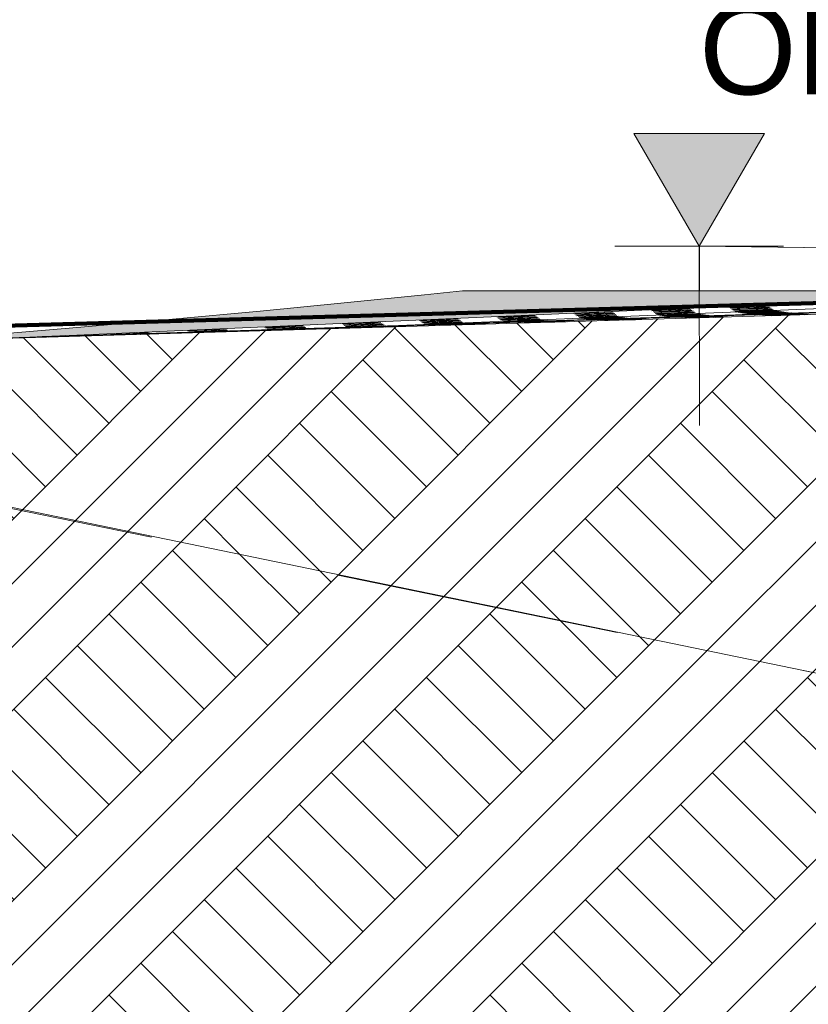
# Model space of a CAD drawing. Header units: metres. Extents: x -52 to 321, y -8 to 26.
# Tile 163 of 256: x 280.39 to 282.14, y -1.79 to 0.4. Entities that reach past the tile are written whole.
import ezdxf

# ---------------------------------------------------------------- set-up
doc = ezdxf.new("R2010")
doc.units = ezdxf.units.M
doc.header["$MEASUREMENT"] = 0
doc.linetypes.add('Strichlinie weit', pattern=[1.058333, 0.635, -0.423333])
for name, color, linetype in [('10 Stützmauer', 7, 'Continuous'), ('60 Auffüllung gesamt', 7, 'Continuous'), ('60 Gelände 2D Übersicht', 7, 'Continuous'), ('60 Gelände Hänle', 7, 'Continuous'), ('94 Genehmigungsplanung Bemaßung', 7, 'Continuous')]:
    doc.layers.add(name, color=color, linetype=linetype)
doc.styles.add('ERSTELLTER_STIL_2', font='arial.ttf')
pattern_1 = [(45, (33626.11544, -0.00275), (-0.2121320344, 0.2121320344), []), (45, (33626.0447, 0.06797), (-0.424264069, 0.424264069), []), (45, (33625.974, 0.1387), (-0.424264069, 0.424264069), []), (135, (33625.9033, 0.20939), (0.07071067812, 0.07071067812), [0.3, -0.3])]

msp = doc.modelspace()

# ---------------------------------------------------------------- hatches: boundary and pattern name
at = {"layer": '10 Stützmauer', "linetype": 'Continuous', "lineweight": 0, "true_color": 0x000000}
msp.add_hatch(color=18, dxfattribs=at).paths.add_polyline_path([(281.9008, -0.2027), (281.9019, -0.2027), (281.9019, -0.1027), (281.9008, -0.1027)])
at = {"layer": '60 Auffüllung gesamt', "linetype": 'Continuous', "lineweight": 18, "true_color": 0xffa8a8}
h = msp.add_hatch(dxfattribs=at)
h.set_pattern_fill('Boden__gewachsen_0002', color=21, style=0, pattern_type=2)
h.set_pattern_definition(pattern_1)
h.paths.add_polyline_path([(279.1961, -0.3426), (279.1961, -0.4426), (282.6232, -1.1489), (283.7799, -1.3923), (283.7799, -0.2027), (282.6232, -0.2412)])
at = {"layer": '60 Auffüllung gesamt', "linetype": 'Continuous', "lineweight": 0, "true_color": 0x000000}
for points in [[(281.1102, -0.2295), (281.1102, -0.2749), (281.2887, -0.267), (281.2887, -0.2116)], [(281.2887, -0.2116), (281.2887, -0.267), (281.3736, -0.2633), (281.3736, -0.2027)], [(281.3736, -0.2633), (281.4791, -0.2587), (281.4791, -0.2027), (281.3736, -0.2027)], [(281.4791, -0.2587), (281.6389, -0.2517), (281.6389, -0.2027), (281.4791, -0.2027)], [(281.6389, -0.2027), (281.6389, -0.2517), (281.7897, -0.245), (281.7897, -0.2027)], [(281.7897, -0.2027), (281.7897, -0.245), (281.9313, -0.2388), (281.9313, -0.2027)], [(281.9313, -0.2027), (281.9313, -0.2388), (282.0637, -0.233), (282.0637, -0.2027)], [(282.0637, -0.2027), (282.0637, -0.233), (282.1868, -0.2276), (282.1868, -0.2027)], [(280.9231, -0.2474), (280.9231, -0.2831), (281.1102, -0.2749), (281.1102, -0.2295)], [(280.7276, -0.2653), (280.7276, -0.2917), (280.9231, -0.2831), (280.9231, -0.2474)], [(280.3119, -0.3012), (280.3119, -0.3087), (280.4136, -0.3055), (280.5238, -0.3007), (280.5238, -0.2832)], [(280.5238, -0.2832), (280.5238, -0.3007), (280.7276, -0.2917), (280.7276, -0.2653)]]:
    msp.add_hatch(color=18, dxfattribs=at).paths.add_polyline_path(points)
at = {"layer": '60 Gelände Hänle', "linetype": 'Continuous', "lineweight": 18, "true_color": 0x9f9f9f}
h = msp.add_hatch(dxfattribs=at)
h.set_pattern_fill('Boden__gewachsen_0002', color=253, style=0, pattern_type=2)
h.set_pattern_definition(pattern_1)
h.paths.add_polyline_path([(283.7799, -3.1027), (283.7799, -1.3923), (282.6232, -1.1489), (279.1961, -0.4426), (279.1961, -3.1027)])
at = {"layer": '94 Genehmigungsplanung Bemaßung', "linetype": 'Continuous', "lineweight": 13}
msp.add_hatch(color=7, dxfattribs=at).paths.add_polyline_path([(281.9008, -0.1027), (282.0461, 0.1476), (281.7556, 0.1476)])

# ---------------------------------------------------------------- linework, layer by layer
at = {"layer": '10 Stützmauer', "color": 7, "linetype": 'Continuous', "lineweight": 13}
for p, q in [((281.9008, -0.1027), (281.9008, -0.2027)), ((281.9008, -0.1027), (281.9019, -0.1027)), ((281.9019, -0.1027), (281.9019, -0.2027)), ((286.1352, -0.1625), (281.9019, -0.1027))]:
    msp.add_line(p, q, dxfattribs=at)
at = {"layer": '60 Auffüllung gesamt', "color": 255, "linetype": 'Continuous', "lineweight": 18}
for p, q in [((279.9156, -0.3213), (283.6542, -0.2027)), ((280.2386, -0.3118), (283.7439, -0.2027)), ((280.4136, -0.3055), (282.7515, -0.2027)), ((281.1102, -0.2295), (281.2887, -0.2116)), ((281.2127, -0.2802), (283.1709, -0.2027)), ((281.2887, -0.2116), (281.3736, -0.2027)), ((281.3736, -0.2027), (281.4791, -0.2027)), ((281.4791, -0.2027), (281.6389, -0.2027)), ((281.6389, -0.2027), (281.7897, -0.2027)), ((281.7897, -0.2027), (281.9313, -0.2027)), ((281.9313, -0.2027), (282.0637, -0.2027)), ((282.0637, -0.2027), (282.1868, -0.2027)), ((280.9231, -0.2474), (281.1102, -0.2295)), ((281.965, -0.2375), (282.0516, -0.2341)), ((281.9675, -0.2393), (282.0541, -0.2359)), ((281.9701, -0.2412), (282.0567, -0.2378)), ((281.9726, -0.243), (282.0592, -0.2396)), ((281.9777, -0.2369), (282.0213, -0.2354)), ((281.9802, -0.2387), (282.0238, -0.2373)), ((281.9827, -0.2406), (282.0263, -0.2391)), ((281.9852, -0.2424), (282.0288, -0.2409)), ((282.0009, -0.2361), (282.0439, -0.2342)), ((282.0034, -0.2379), (282.0464, -0.236)), ((282.006, -0.2397), (282.0489, -0.2378)), ((282.0085, -0.2416), (282.0515, -0.2396)), ((282.137, -0.2298), (282.2236, -0.2264)), ((282.1395, -0.2316), (282.2261, -0.2282)), ((282.142, -0.2334), (282.2286, -0.23)), ((280.7276, -0.2653), (280.9231, -0.2474)), ((281.4492, -0.2607), (281.5358, -0.2573)), ((281.4517, -0.2626), (281.5383, -0.2592)), ((281.4542, -0.2644), (281.5408, -0.261)), ((281.4567, -0.2662), (281.5433, -0.2628)), ((281.4618, -0.2601), (281.5054, -0.2587)), ((281.4643, -0.262), (281.508, -0.2605)), ((281.4668, -0.2638), (281.5105, -0.2623)), ((281.4851, -0.2593), (281.5281, -0.2574)), ((281.4876, -0.2611), (281.5306, -0.2592)), ((281.4901, -0.263), (281.5331, -0.261)), ((281.4926, -0.2648), (281.5356, -0.2629)), ((281.6211, -0.253), (281.7077, -0.2496)), ((281.6236, -0.2548), (281.7103, -0.2514)), ((281.6262, -0.2567), (281.7128, -0.2532)), ((281.6287, -0.2585), (281.7153, -0.2551)), ((281.6312, -0.2603), (281.7178, -0.2569)), ((281.6337, -0.2621), (281.7203, -0.2587)), ((281.6338, -0.2524), (281.6774, -0.2509)), ((281.6362, -0.2636), (281.7228, -0.2601)), ((281.6363, -0.2542), (281.6799, -0.2527)), ((281.6387, -0.2639), (281.7253, -0.2605)), ((281.6388, -0.256), (281.6824, -0.2546)), ((281.6412, -0.2643), (281.7278, -0.2609)), ((281.6413, -0.2579), (281.6849, -0.2564)), ((281.6437, -0.2646), (281.7303, -0.2612)), ((281.6438, -0.2597), (281.6874, -0.2582)), ((281.6463, -0.2615), (281.6899, -0.2601)), ((281.6463, -0.265), (281.7329, -0.2616)), ((281.6488, -0.263), (281.6925, -0.2614)), ((281.6488, -0.2653), (281.7354, -0.2619)), ((281.6513, -0.2657), (281.7379, -0.2623)), ((281.6514, -0.2634), (281.695, -0.2617)), ((281.6538, -0.2661), (281.7404, -0.2626)), ((281.6539, -0.2637), (281.6975, -0.2621)), ((281.6564, -0.2641), (281.7, -0.2624)), ((281.657, -0.2516), (281.7, -0.2496)), ((281.6589, -0.2645), (281.7025, -0.2628)), ((281.6595, -0.2534), (281.7025, -0.2515)), ((281.6621, -0.2552), (281.705, -0.2533)), ((281.6646, -0.2571), (281.7076, -0.2551)), ((281.6671, -0.2589), (281.7101, -0.2569)), ((281.6696, -0.2607), (281.7126, -0.2588)), ((281.6721, -0.2621), (281.7151, -0.2604)), ((281.6746, -0.2625), (281.7176, -0.2607)), ((281.6771, -0.2628), (281.7201, -0.2611)), ((281.6796, -0.2632), (281.7226, -0.2615)), ((281.6821, -0.2636), (281.7251, -0.2618)), ((281.6847, -0.2639), (281.7276, -0.2622)), ((281.6872, -0.2643), (281.7302, -0.2625)), ((281.6897, -0.2646), (281.7327, -0.2629)), ((281.6964, -0.2648), (281.7429, -0.263)), ((281.7931, -0.2453), (281.8797, -0.2418)), ((281.7956, -0.2471), (281.8822, -0.2437)), ((281.7981, -0.2489), (281.8847, -0.2455)), ((281.8006, -0.2507), (281.8872, -0.2473)), ((281.8031, -0.2526), (281.8897, -0.2492)), ((281.8056, -0.2544), (281.8922, -0.251)), ((281.8057, -0.2447), (281.8493, -0.2432)), ((281.8082, -0.2465), (281.8518, -0.245)), ((281.8082, -0.2562), (281.8948, -0.2528)), ((281.8107, -0.2483), (281.8544, -0.2468)), ((281.8107, -0.2569), (281.8973, -0.2535)), ((281.812, -0.2612), (281.8986, -0.2585)), ((281.8132, -0.2573), (281.8998, -0.2538)), ((281.8133, -0.2501), (281.8569, -0.2487)), ((281.8145, -0.2612), (281.9011, -0.2585)), ((281.8157, -0.2576), (281.9023, -0.2542)), ((281.8158, -0.252), (281.8594, -0.2505)), ((281.817, -0.2612), (281.9036, -0.2585)), ((281.8182, -0.258), (281.9048, -0.2545)), ((281.8183, -0.2538), (281.8619, -0.2523)), ((281.8195, -0.2613), (281.9061, -0.2585)), ((281.8207, -0.2583), (281.9073, -0.2549)), ((281.8208, -0.2556), (281.8644, -0.2541)), ((281.822, -0.2613), (281.9086, -0.2585)), ((281.8232, -0.2587), (281.9098, -0.2553)), ((281.8233, -0.2564), (281.8669, -0.2547)), ((281.8246, -0.2613), (281.9112, -0.2585)), ((281.8247, -0.2608), (281.8683, -0.2595)), ((281.8257, -0.259), (281.9123, -0.2556)), ((281.8258, -0.2567), (281.8694, -0.2551)), ((281.8271, -0.2613), (281.9137, -0.2585)), ((281.8272, -0.2608), (281.8708, -0.2595)), ((281.8282, -0.2594), (281.9148, -0.256)), ((281.8283, -0.2571), (281.8719, -0.2554)), ((281.829, -0.2438), (281.872, -0.2419)), ((281.8296, -0.2613), (281.9162, -0.2585)), ((281.8297, -0.2608), (281.8733, -0.2595)), ((281.8308, -0.2574), (281.8745, -0.2558)), ((281.8308, -0.2598), (281.9174, -0.2563)), ((281.8315, -0.2457), (281.8745, -0.2437)), ((281.8321, -0.2613), (281.9187, -0.2585)), ((281.8322, -0.2608), (281.8758, -0.2595)), ((281.8333, -0.2578), (281.877, -0.2561)), ((281.8333, -0.2601), (281.9199, -0.2567)), ((281.834, -0.2475), (281.877, -0.2455)), ((281.8346, -0.2613), (281.9212, -0.2585)), ((281.8347, -0.2609), (281.8783, -0.2595)), ((281.8359, -0.2582), (281.8795, -0.2565)), ((281.8365, -0.2493), (281.8795, -0.2474)), ((281.8371, -0.2613), (281.9237, -0.2586)), ((281.8372, -0.2609), (281.8808, -0.2595)), ((281.8384, -0.2585), (281.882, -0.2568)), ((281.839, -0.2511), (281.882, -0.2492)), ((281.8396, -0.2613), (281.9262, -0.2586)), ((281.8397, -0.2609), (281.8833, -0.2595)), ((281.8409, -0.2589), (281.8845, -0.2572)), ((281.8415, -0.253), (281.8845, -0.251)), ((281.8421, -0.2613), (281.9287, -0.2586)), ((281.8422, -0.2609), (281.8859, -0.2595)), ((281.8428, -0.2602), (281.9224, -0.257)), ((281.8434, -0.2592), (281.887, -0.2576)), ((281.8441, -0.2548), (281.887, -0.2529)), ((281.8446, -0.2613), (281.9313, -0.2586)), ((281.8448, -0.2609), (281.8884, -0.2595)), ((281.8459, -0.2596), (281.8895, -0.2579)), ((281.8466, -0.2555), (281.8896, -0.2537)), ((281.8472, -0.2613), (281.9338, -0.2586)), ((281.8473, -0.2609), (281.8909, -0.2595)), ((281.8479, -0.2601), (281.8909, -0.2587)), ((281.8484, -0.2599), (281.892, -0.2583)), ((281.8491, -0.2558), (281.8921, -0.2541)), ((281.8497, -0.2613), (281.9363, -0.2586)), ((281.8498, -0.2609), (281.8934, -0.2595)), ((281.8504, -0.2601), (281.8934, -0.2587)), ((281.8516, -0.2562), (281.8946, -0.2544)), ((281.8522, -0.2613), (281.9388, -0.2586)), ((281.8523, -0.2609), (281.8959, -0.2595)), ((281.8529, -0.2601), (281.8959, -0.2587)), ((281.8541, -0.2565), (281.8971, -0.2548)), ((281.8547, -0.2613), (281.9413, -0.2586)), ((281.8548, -0.2609), (281.8984, -0.2595)), ((281.8554, -0.2601), (281.8984, -0.2587)), ((281.8566, -0.2569), (281.8996, -0.2551)), ((281.8572, -0.2613), (281.9438, -0.2586)), ((281.8573, -0.2609), (281.9009, -0.2595)), ((281.8579, -0.2601), (281.9009, -0.2587)), ((281.8591, -0.2573), (281.9021, -0.2555)), ((281.8597, -0.2614), (281.8709, -0.261)), ((281.8598, -0.2609), (281.9034, -0.2595)), ((281.8604, -0.2601), (281.9034, -0.2588)), ((281.8616, -0.2576), (281.9046, -0.2559)), ((281.8622, -0.2616), (281.9488, -0.2587)), ((281.8623, -0.2609), (281.9059, -0.2595)), ((281.863, -0.2601), (281.9059, -0.2588)), ((281.8641, -0.258), (281.9071, -0.2562)), ((281.8647, -0.2618), (281.9513, -0.2589)), ((281.8648, -0.2609), (281.9085, -0.2596)), ((281.8655, -0.2601), (281.9084, -0.2588)), ((281.8667, -0.2583), (281.9096, -0.2566)), ((281.8673, -0.262), (281.9539, -0.2591)), ((281.8674, -0.2609), (281.911, -0.2596)), ((281.868, -0.2601), (281.911, -0.2588)), ((281.8692, -0.2587), (281.9122, -0.2569)), ((281.8698, -0.2623), (281.9564, -0.2594)), ((281.8699, -0.2609), (281.9135, -0.2596)), ((281.8705, -0.2602), (281.9135, -0.2588)), ((281.8709, -0.261), (281.9463, -0.2586)), ((281.8717, -0.259), (281.9147, -0.2573)), ((281.8723, -0.2625), (281.9589, -0.2596)), ((281.8724, -0.2609), (281.916, -0.2596)), ((281.873, -0.2602), (281.916, -0.2588)), ((281.8748, -0.2627), (281.9614, -0.2598)), ((281.8749, -0.2611), (281.9185, -0.2597)), ((281.8755, -0.2602), (281.9185, -0.2588)), ((281.8773, -0.2629), (281.9639, -0.26)), ((281.8774, -0.2614), (281.921, -0.26)), ((281.878, -0.2602), (281.921, -0.2588)), ((281.8798, -0.2631), (281.9664, -0.2603)), ((281.8799, -0.2616), (281.9235, -0.2602)), ((281.8805, -0.2602), (281.9235, -0.2588)), ((281.8824, -0.2618), (281.926, -0.2604)), ((281.883, -0.2602), (281.926, -0.2588)), ((281.8849, -0.262), (281.9286, -0.2606)), ((281.8856, -0.2602), (281.9285, -0.2588)), ((281.8874, -0.2623), (281.9311, -0.2608)), ((281.8881, -0.2602), (281.931, -0.2588)), ((281.89, -0.2625), (281.9336, -0.2611)), ((281.8906, -0.2602), (281.9336, -0.2588)), ((281.8925, -0.2627), (281.9361, -0.2613)), ((281.8931, -0.2602), (281.9361, -0.2588)), ((281.8956, -0.2602), (281.9386, -0.2588)), ((281.897, -0.2585), (281.9172, -0.2576)), ((281.8981, -0.2604), (281.9411, -0.2589)), ((281.9006, -0.2606), (281.9436, -0.2591)), ((281.9014, -0.2583), (281.9249, -0.2574)), ((281.9031, -0.2608), (281.9461, -0.2594)), ((281.9056, -0.2611), (281.9486, -0.2596)), ((281.9082, -0.2613), (281.9511, -0.2598)), ((281.9107, -0.2615), (281.9536, -0.26)), ((281.9132, -0.2617), (281.9562, -0.2602)), ((281.9157, -0.2619), (281.9587, -0.2605)), ((281.9336, -0.2616), (281.9612, -0.2607)), ((281.9382, -0.2615), (281.9689, -0.2605)), ((281.9751, -0.2448), (282.0617, -0.2414)), ((281.9776, -0.2467), (282.0642, -0.2433)), ((281.9801, -0.2485), (282.0667, -0.2451)), ((281.9826, -0.2499), (282.0692, -0.2464)), ((281.984, -0.2557), (282.0706, -0.253)), ((281.9851, -0.2502), (282.0717, -0.2468)), ((281.9865, -0.2557), (282.0731, -0.253)), ((281.9876, -0.2506), (282.0742, -0.2472)), ((281.9877, -0.2442), (282.0313, -0.2427)), ((281.989, -0.2558), (282.0756, -0.253)), ((281.9901, -0.2509), (282.0767, -0.2475)), ((281.9902, -0.2461), (282.0338, -0.2446)), ((281.9915, -0.2558), (282.0781, -0.253)), ((281.9927, -0.2479), (282.0364, -0.2464)), ((281.9927, -0.2513), (282.0793, -0.2479)), ((281.994, -0.2558), (282.0806, -0.253)), ((281.9952, -0.2517), (282.0818, -0.2482)), ((281.9953, -0.2493), (282.0389, -0.2477)), ((281.9965, -0.2558), (282.0831, -0.253)), ((281.9966, -0.2553), (282.0402, -0.254)), ((281.9977, -0.252), (282.0843, -0.2486)), ((281.9978, -0.2497), (282.0414, -0.248)), ((281.999, -0.2558), (282.0856, -0.253)), ((281.9991, -0.2553), (282.0427, -0.254)), ((282.0002, -0.2524), (282.0868, -0.249)), ((282.0003, -0.2501), (282.0439, -0.2484)), ((282.0015, -0.2558), (282.0881, -0.253)), ((282.0016, -0.2553), (282.0452, -0.254)), ((282.0027, -0.2527), (282.0893, -0.2493)), ((282.0028, -0.2504), (282.0464, -0.2488)), ((282.004, -0.2558), (282.0906, -0.253)), ((282.0041, -0.2554), (282.0478, -0.254)), ((282.0052, -0.2531), (282.0918, -0.2497)), ((282.0053, -0.2508), (282.0489, -0.2491)), ((282.0066, -0.2558), (282.0932, -0.2531)), ((282.0067, -0.2554), (282.0503, -0.254)), ((282.0077, -0.2534), (282.0943, -0.25)), ((282.0078, -0.2511), (282.0514, -0.2495)), ((282.0091, -0.2558), (282.0957, -0.2531)), ((282.0092, -0.2554), (282.0528, -0.254)), ((282.0102, -0.2538), (282.0968, -0.2504)), ((282.0103, -0.2515), (282.0539, -0.2498)), ((282.011, -0.2434), (282.054, -0.2415)), ((282.0116, -0.2558), (282.0982, -0.2531)), ((282.0117, -0.2554), (282.0553, -0.254)), ((282.0127, -0.2542), (282.0994, -0.2507)), ((282.0128, -0.2518), (282.0564, -0.2502)), ((282.0135, -0.2452), (282.0565, -0.2433)), ((282.0141, -0.2558), (282.1007, -0.2531)), ((282.0142, -0.2554), (282.0578, -0.254)), ((282.0153, -0.2522), (282.059, -0.2505)), ((282.0153, -0.2545), (282.1019, -0.2511)), ((282.016, -0.2471), (282.059, -0.2451)), ((282.0166, -0.2558), (282.1032, -0.2531)), ((282.0167, -0.2554), (282.0603, -0.254)), ((282.0179, -0.2526), (282.0615, -0.2509)), ((282.0185, -0.2484), (282.0615, -0.2467)), ((282.0191, -0.2558), (282.1057, -0.2531)), ((282.0192, -0.2554), (282.0628, -0.254)), ((282.0198, -0.2546), (282.0628, -0.2532)), ((282.0204, -0.2529), (282.064, -0.2513)), ((282.021, -0.2488), (282.064, -0.247)), ((282.0216, -0.2558), (282.1082, -0.2531)), ((282.0217, -0.2554), (282.0653, -0.254)), ((282.0223, -0.2546), (282.0653, -0.2532)), ((282.0229, -0.2533), (282.0665, -0.2516)), ((282.0235, -0.2492), (282.0665, -0.2474)), ((282.0241, -0.2558), (282.1107, -0.2531)), ((282.0242, -0.2554), (282.0678, -0.254)), ((282.0249, -0.2546), (282.0678, -0.2532)), ((282.0254, -0.2536), (282.069, -0.252)), ((282.026, -0.2495), (282.069, -0.2478)), ((282.0266, -0.2558), (282.1132, -0.2531)), ((282.0267, -0.2554), (282.0704, -0.254)), ((282.0274, -0.2546), (282.0704, -0.2532)), ((282.0279, -0.254), (282.0715, -0.2523)), ((282.0286, -0.2499), (282.0715, -0.2481)), ((282.0292, -0.2558), (282.1158, -0.2531)), ((282.0293, -0.2554), (282.0729, -0.254)), ((282.0299, -0.2546), (282.0729, -0.2533)), ((282.0311, -0.2502), (282.0741, -0.2485)), ((282.0317, -0.2559), (282.1183, -0.2531)), ((282.0318, -0.2554), (282.0754, -0.254)), ((282.0324, -0.2546), (282.0754, -0.2533)), ((282.0336, -0.2506), (282.0766, -0.2488)), ((282.0342, -0.2559), (282.1208, -0.2531)), ((282.0343, -0.2554), (282.0779, -0.2541)), ((282.0349, -0.2546), (282.0779, -0.2533)), ((282.0361, -0.251), (282.0791, -0.2492)), ((282.0367, -0.2559), (282.0826, -0.2544)), ((282.0368, -0.2554), (282.0804, -0.2541)), ((282.0374, -0.2546), (282.0804, -0.2533)), ((282.0386, -0.2513), (282.0816, -0.2496)), ((282.0392, -0.2562), (282.1258, -0.2533)), ((282.0393, -0.2554), (282.0829, -0.2541)), ((282.0399, -0.2547), (282.0829, -0.2533)), ((282.0411, -0.2517), (282.0841, -0.2499)), ((282.0417, -0.2564), (282.1283, -0.2535)), ((282.0418, -0.2554), (282.0854, -0.2541)), ((282.0424, -0.2547), (282.0854, -0.2533)), ((282.0436, -0.252), (282.0866, -0.2503)), ((282.0442, -0.2566), (282.1308, -0.2537)), ((282.0443, -0.2554), (282.0879, -0.2541)), ((282.0449, -0.2547), (282.0879, -0.2533)), ((282.0461, -0.2524), (282.0891, -0.2506)), ((282.0467, -0.2568), (282.1333, -0.2539)), ((282.0468, -0.2555), (282.0905, -0.2541)), ((282.0475, -0.2537), (282.074, -0.2527)), ((282.0475, -0.2547), (282.0904, -0.2533)), ((282.0479, -0.2537), (282.1044, -0.2515)), ((282.0486, -0.2527), (282.0916, -0.251)), ((282.0492, -0.257), (282.1358, -0.2542)), ((282.0493, -0.2555), (282.0917, -0.2541)), ((282.05, -0.2547), (282.093, -0.2533)), ((282.0512, -0.2531), (282.0941, -0.2513)), ((282.0518, -0.2573), (282.1384, -0.2544)), ((282.0519, -0.2557), (282.0955, -0.2543)), ((282.0525, -0.2547), (282.0955, -0.2533)), ((282.0537, -0.2535), (282.0967, -0.2517)), ((282.0543, -0.2575), (282.1409, -0.2546)), ((282.0544, -0.2559), (282.098, -0.2545)), ((282.055, -0.2547), (282.098, -0.2533)), ((282.0568, -0.2577), (282.1434, -0.2548)), ((282.0569, -0.2562), (282.1005, -0.2548)), ((282.0575, -0.2547), (282.1005, -0.2533)), ((282.0594, -0.2564), (282.103, -0.255)), ((282.06, -0.2547), (282.103, -0.2533)), ((282.0619, -0.2566), (282.1055, -0.2552)), ((282.0621, -0.2578), (282.1459, -0.255)), ((282.0625, -0.2547), (282.1055, -0.2533)), ((282.0644, -0.2568), (282.108, -0.2554)), ((282.065, -0.2547), (282.108, -0.2533)), ((282.0669, -0.257), (282.1105, -0.2556)), ((282.0675, -0.2547), (282.1105, -0.2533)), ((282.0694, -0.2573), (282.1131, -0.2559)), ((282.0701, -0.2547), (282.113, -0.2533)), ((282.072, -0.2575), (282.1156, -0.2561)), ((282.0726, -0.2547), (282.0787, -0.2545)), ((282.0751, -0.255), (282.1181, -0.2535)), ((282.0776, -0.2552), (282.1206, -0.2537)), ((282.0787, -0.2545), (282.1156, -0.2534)), ((282.0801, -0.2554), (282.1231, -0.2539)), ((282.0826, -0.2544), (282.1233, -0.2531)), ((282.0826, -0.2556), (282.1256, -0.2542)), ((282.0851, -0.2558), (282.1281, -0.2544)), ((282.0876, -0.2561), (282.1306, -0.2546)), ((282.0901, -0.2563), (282.1331, -0.2548)), ((282.0917, -0.2541), (282.093, -0.2541)), ((282.0927, -0.2565), (282.1356, -0.255)), ((282.0952, -0.2567), (282.1382, -0.2553)), ((282.0987, -0.2521), (282.0992, -0.2521)), ((282.1065, -0.2518), (282.1069, -0.2518)), ((282.135, -0.2557), (282.1407, -0.2555)), ((280.3119, -0.3012), (280.5238, -0.2832)), ((280.5238, -0.2832), (280.7276, -0.2653)), ((280.9333, -0.284), (281.0199, -0.2805)), ((280.9359, -0.2858), (281.0225, -0.2824)), ((280.9384, -0.2876), (281.025, -0.2842)), ((280.946, -0.2834), (280.9896, -0.2819)), ((280.9485, -0.2852), (280.9921, -0.2837)), ((280.9692, -0.2825), (281.0122, -0.2806)), ((280.9718, -0.2844), (281.0147, -0.2824)), ((280.9743, -0.2862), (281.0173, -0.2842)), ((281.1053, -0.2762), (281.1919, -0.2728)), ((281.1078, -0.278), (281.1944, -0.2746)), ((281.1103, -0.2799), (281.1969, -0.2765)), ((281.1128, -0.2817), (281.1994, -0.2783)), ((281.1179, -0.2756), (281.1615, -0.2741)), ((281.1192, -0.2832), (281.2058, -0.2805)), ((281.1204, -0.2774), (281.1641, -0.276)), ((281.1217, -0.2832), (281.2083, -0.2805)), ((281.123, -0.2793), (281.1666, -0.2778)), ((281.1242, -0.2832), (281.2108, -0.2805)), ((281.1255, -0.2811), (281.1691, -0.2796)), ((281.1267, -0.2832), (281.2133, -0.2805)), ((281.1292, -0.2832), (281.2158, -0.2805)), ((281.1317, -0.2832), (281.2183, -0.2805)), ((281.1318, -0.2828), (281.1755, -0.2814)), ((281.1343, -0.2832), (281.2209, -0.2805)), ((281.1344, -0.2828), (281.178, -0.2814)), ((281.1368, -0.2832), (281.2234, -0.2805)), ((281.1369, -0.2828), (281.1805, -0.2814)), ((281.1393, -0.2833), (281.2259, -0.2805)), ((281.1394, -0.2828), (281.183, -0.2814)), ((281.1412, -0.2748), (281.1842, -0.2729)), ((281.1418, -0.2833), (281.2284, -0.2805)), ((281.1419, -0.2828), (281.1855, -0.2814)), ((281.1437, -0.2766), (281.1867, -0.2747)), ((281.1443, -0.2833), (281.2309, -0.2805)), ((281.1444, -0.2828), (281.188, -0.2815)), ((281.1462, -0.2784), (281.1892, -0.2765)), ((281.1468, -0.2833), (281.2334, -0.2805)), ((281.1469, -0.2828), (281.1905, -0.2815)), ((281.1487, -0.2803), (281.1917, -0.2783)), ((281.1493, -0.2833), (281.2359, -0.2805)), ((281.1494, -0.2828), (281.193, -0.2815)), ((281.151, -0.2821), (281.2019, -0.2801)), ((281.1512, -0.2821), (281.1942, -0.2802)), ((281.1518, -0.2833), (281.2384, -0.2805)), ((281.1519, -0.2828), (281.1956, -0.2815)), ((281.1543, -0.2833), (281.1654, -0.2829)), ((281.1544, -0.2829), (281.1981, -0.2815)), ((281.1551, -0.2821), (281.1981, -0.2807)), ((281.1569, -0.2835), (281.2435, -0.2806)), ((281.157, -0.2829), (281.2006, -0.2815)), ((281.1576, -0.2821), (281.2006, -0.2807)), ((281.1591, -0.2819), (281.1716, -0.2815)), ((281.1594, -0.2837), (281.246, -0.2809)), ((281.1595, -0.2829), (281.2031, -0.2815)), ((281.1601, -0.2821), (281.2031, -0.2807)), ((281.1619, -0.284), (281.2485, -0.2811)), ((281.162, -0.2829), (281.2056, -0.2815)), ((281.1626, -0.2821), (281.2056, -0.2807)), ((281.1644, -0.2842), (281.251, -0.2813)), ((281.1645, -0.2829), (281.2081, -0.2815)), ((281.1651, -0.2821), (281.2081, -0.2807)), ((281.1655, -0.2829), (281.2409, -0.2805)), ((281.167, -0.2829), (281.2106, -0.2815)), ((281.1676, -0.2821), (281.2106, -0.2807)), ((281.1695, -0.2831), (281.2131, -0.2817)), ((281.1701, -0.2821), (281.2131, -0.2807)), ((281.172, -0.2833), (281.2156, -0.2819)), ((281.1726, -0.2821), (281.2156, -0.2807)), ((281.1745, -0.2835), (281.2182, -0.2821)), ((281.1752, -0.2821), (281.2181, -0.2807)), ((281.1771, -0.2837), (281.2207, -0.2823)), ((281.1777, -0.2821), (281.2207, -0.2807)), ((281.1802, -0.2821), (281.2232, -0.2808)), ((281.1827, -0.2821), (281.2257, -0.2808)), ((281.1852, -0.2821), (281.2282, -0.2808)), ((281.1877, -0.2821), (281.2307, -0.2808)), ((281.1902, -0.2821), (281.2332, -0.2808)), ((281.1927, -0.2823), (281.2357, -0.2809)), ((281.193, -0.2835), (281.2232, -0.2826)), ((281.1945, -0.2835), (281.2535, -0.2815)), ((281.1952, -0.2825), (281.2382, -0.2811)), ((281.1978, -0.2828), (281.2407, -0.2813)), ((281.2003, -0.283), (281.2433, -0.2815)), ((281.2028, -0.2832), (281.2458, -0.2817)), ((281.2772, -0.2685), (281.3638, -0.2651)), ((281.2798, -0.2703), (281.3664, -0.2669)), ((281.2823, -0.2721), (281.3689, -0.2687)), ((281.2848, -0.274), (281.3714, -0.2706)), ((281.2873, -0.2758), (281.3739, -0.2724)), ((281.2898, -0.2772), (281.3764, -0.2738)), ((281.2899, -0.2679), (281.3335, -0.2664)), ((281.2911, -0.2777), (281.3777, -0.275)), ((281.2923, -0.2776), (281.3789, -0.2742)), ((281.2924, -0.2697), (281.336, -0.2682)), ((281.2936, -0.2777), (281.3802, -0.275)), ((281.2949, -0.2715), (281.3385, -0.2701)), ((281.2962, -0.2777), (281.3828, -0.275)), ((281.2974, -0.2734), (281.341, -0.2719)), ((281.2987, -0.2777), (281.3853, -0.275)), ((281.2999, -0.2752), (281.3435, -0.2737)), ((281.3012, -0.2777), (281.3878, -0.275)), ((281.3024, -0.2767), (281.3461, -0.2751)), ((281.3037, -0.2777), (281.3903, -0.275)), ((281.3038, -0.2773), (281.3474, -0.2759)), ((281.3049, -0.2771), (281.3486, -0.2754)), ((281.3062, -0.2777), (281.3928, -0.275)), ((281.3063, -0.2773), (281.3499, -0.2759)), ((281.3087, -0.2778), (281.3953, -0.275)), ((281.3088, -0.2773), (281.3524, -0.2759)), ((281.3112, -0.2778), (281.3978, -0.275)), ((281.3113, -0.2773), (281.3549, -0.2759)), ((281.3131, -0.267), (281.3561, -0.2651)), ((281.3137, -0.2778), (281.4003, -0.275)), ((281.3138, -0.2773), (281.3575, -0.276)), ((281.3157, -0.2689), (281.3586, -0.2669)), ((281.3162, -0.2778), (281.4029, -0.275)), ((281.3163, -0.2773), (281.36, -0.276)), ((281.3182, -0.2707), (281.3612, -0.2688)), ((281.3188, -0.2778), (281.4054, -0.275)), ((281.3189, -0.2773), (281.3625, -0.276)), ((281.3207, -0.2725), (281.3637, -0.2706)), ((281.3213, -0.2778), (281.4079, -0.275)), ((281.3214, -0.2773), (281.365, -0.276)), ((281.3232, -0.2744), (281.3662, -0.2724)), ((281.3238, -0.2778), (281.4104, -0.275)), ((281.3239, -0.2773), (281.3675, -0.276)), ((281.3257, -0.2758), (281.3687, -0.2741)), ((281.3263, -0.2778), (281.4129, -0.275)), ((281.3264, -0.2774), (281.37, -0.276)), ((281.327, -0.2766), (281.37, -0.2752)), ((281.3282, -0.2762), (281.3712, -0.2744)), ((281.3288, -0.2778), (281.4154, -0.2751)), ((281.3289, -0.2774), (281.3725, -0.276)), ((281.3295, -0.2766), (281.3725, -0.2752)), ((281.3313, -0.2779), (281.3771, -0.2764)), ((281.3314, -0.2774), (281.375, -0.276)), ((281.332, -0.2766), (281.375, -0.2752)), ((281.3338, -0.2781), (281.4204, -0.2752)), ((281.3339, -0.2774), (281.3775, -0.276)), ((281.3346, -0.2766), (281.3775, -0.2752)), ((281.3363, -0.2783), (281.4229, -0.2754)), ((281.3364, -0.2774), (281.3801, -0.276)), ((281.3371, -0.2766), (281.38, -0.2752)), ((281.3389, -0.2785), (281.4255, -0.2757)), ((281.339, -0.2774), (281.3826, -0.276)), ((281.3396, -0.2766), (281.3826, -0.2752)), ((281.3414, -0.2788), (281.428, -0.2759)), ((281.3415, -0.2774), (281.3851, -0.276)), ((281.3421, -0.2766), (281.3851, -0.2752)), ((281.3422, -0.2761), (281.3737, -0.2748)), ((281.3439, -0.279), (281.4305, -0.2761)), ((281.344, -0.2774), (281.3861, -0.2761)), ((281.3446, -0.2766), (281.3876, -0.2752)), ((281.3448, -0.276), (281.3814, -0.2745)), ((281.3465, -0.2777), (281.3901, -0.2762)), ((281.3471, -0.2766), (281.3901, -0.2752)), ((281.3483, -0.2759), (281.3511, -0.2758)), ((281.349, -0.2779), (281.3926, -0.2765)), ((281.3496, -0.2766), (281.3926, -0.2752)), ((281.3515, -0.2781), (281.3951, -0.2767)), ((281.3521, -0.2766), (281.3951, -0.2753)), ((281.354, -0.2783), (281.3976, -0.2769)), ((281.3546, -0.2766), (281.3976, -0.2753)), ((281.3565, -0.2785), (281.4002, -0.2771)), ((281.3572, -0.2766), (281.4001, -0.2753)), ((281.3597, -0.2766), (281.4026, -0.2753)), ((281.3622, -0.2767), (281.4052, -0.2753)), ((281.3647, -0.2767), (281.4077, -0.2753)), ((281.3672, -0.2767), (281.3732, -0.2765)), ((281.3697, -0.2769), (281.4127, -0.2754)), ((281.3722, -0.2771), (281.4152, -0.2757)), ((281.3732, -0.2765), (281.4102, -0.2753)), ((281.3747, -0.2773), (281.4177, -0.2759)), ((281.3771, -0.2764), (281.4179, -0.2751)), ((281.3772, -0.2776), (281.4202, -0.2761)), ((281.3798, -0.2778), (281.4227, -0.2763)), ((281.3861, -0.2761), (281.3876, -0.276)), ((281.3968, -0.2775), (281.4252, -0.2765)), ((281.4011, -0.2774), (281.433, -0.2763)), ((281.4592, -0.2681), (281.5458, -0.2646)), ((281.4617, -0.2699), (281.5483, -0.2665)), ((281.4643, -0.2706), (281.5509, -0.2672)), ((281.4656, -0.2722), (281.5522, -0.2695)), ((281.4668, -0.2709), (281.5534, -0.2675)), ((281.4681, -0.2722), (281.5547, -0.2695)), ((281.4693, -0.2713), (281.5559, -0.2679)), ((281.4694, -0.2656), (281.513, -0.2641)), ((281.4706, -0.2722), (281.5572, -0.2695)), ((281.4718, -0.2717), (281.5584, -0.2682)), ((281.4719, -0.2674), (281.5155, -0.266)), ((281.4731, -0.2722), (281.5597, -0.2695)), ((281.4744, -0.2693), (281.518, -0.2678)), ((281.4756, -0.2722), (281.5622, -0.2695)), ((281.4769, -0.2701), (281.5205, -0.2684)), ((281.4782, -0.2722), (281.5648, -0.2695)), ((281.4783, -0.2718), (281.5219, -0.2704)), ((281.4794, -0.2704), (281.523, -0.2687)), ((281.4807, -0.2723), (281.5673, -0.2695)), ((281.4808, -0.2718), (281.5244, -0.2704)), ((281.4819, -0.2708), (281.5255, -0.2691)), ((281.4832, -0.2723), (281.5698, -0.2695)), ((281.4833, -0.2718), (281.5269, -0.2705)), ((281.4844, -0.2711), (281.528, -0.2695)), ((281.4857, -0.2723), (281.5723, -0.2695)), ((281.4858, -0.2718), (281.5294, -0.2705)), ((281.4881, -0.2714), (281.5306, -0.2698)), ((281.4882, -0.2723), (281.5748, -0.2695)), ((281.4883, -0.2718), (281.5319, -0.2705)), ((281.4907, -0.2723), (281.5773, -0.2695)), ((281.4908, -0.2718), (281.5344, -0.2705)), ((281.4913, -0.2713), (281.5609, -0.2686)), ((281.4932, -0.2723), (281.5798, -0.2695)), ((281.4933, -0.2718), (281.5369, -0.2705)), ((281.4951, -0.2666), (281.5381, -0.2647)), ((281.4957, -0.2723), (281.5823, -0.2695)), ((281.4958, -0.2719), (281.5394, -0.2705)), ((281.4976, -0.2684), (281.5406, -0.2665)), ((281.4982, -0.2723), (281.5848, -0.2696)), ((281.4983, -0.2719), (281.542, -0.2705)), ((281.5002, -0.2692), (281.5431, -0.2674)), ((281.5008, -0.2723), (281.5874, -0.2696)), ((281.5009, -0.2719), (281.5445, -0.2705)), ((281.5015, -0.2711), (281.5445, -0.2697)), ((281.5027, -0.2695), (281.5457, -0.2678)), ((281.5033, -0.2723), (281.5899, -0.2696)), ((281.5034, -0.2719), (281.547, -0.2705)), ((281.504, -0.2711), (281.547, -0.2697)), ((281.5052, -0.2699), (281.5482, -0.2681)), ((281.5058, -0.2723), (281.5924, -0.2696)), ((281.5059, -0.2719), (281.5495, -0.2705)), ((281.5065, -0.2711), (281.5495, -0.2697)), ((281.5077, -0.2702), (281.5507, -0.2685)), ((281.5083, -0.2724), (281.5887, -0.2698)), ((281.5084, -0.2719), (281.552, -0.2705)), ((281.509, -0.2711), (281.552, -0.2697)), ((281.5102, -0.2706), (281.5532, -0.2688)), ((281.5108, -0.2727), (281.5974, -0.2698)), ((281.5109, -0.2719), (281.5545, -0.2705)), ((281.5115, -0.2711), (281.5545, -0.2697)), ((281.5133, -0.2729), (281.5999, -0.27)), ((281.5134, -0.2719), (281.557, -0.2705)), ((281.514, -0.2711), (281.557, -0.2697)), ((281.5158, -0.2731), (281.6024, -0.2702)), ((281.5159, -0.2719), (281.5595, -0.2705)), ((281.5165, -0.2711), (281.5595, -0.2697)), ((281.5183, -0.2733), (281.6049, -0.2704)), ((281.5184, -0.2719), (281.5621, -0.2705)), ((281.5191, -0.2711), (281.562, -0.2697)), ((281.5208, -0.2736), (281.6074, -0.2707)), ((281.5209, -0.272), (281.5646, -0.2706)), ((281.5216, -0.2711), (281.5646, -0.2698)), ((281.5235, -0.2722), (281.5671, -0.2708)), ((281.5241, -0.2711), (281.5671, -0.2698)), ((281.525, -0.2737), (281.61, -0.2709)), ((281.526, -0.2724), (281.5696, -0.271)), ((281.5266, -0.2711), (281.5696, -0.2698)), ((281.5285, -0.2727), (281.5721, -0.2713)), ((281.5291, -0.2711), (281.5721, -0.2698)), ((281.531, -0.2729), (281.5746, -0.2715)), ((281.5316, -0.2712), (281.5746, -0.2698)), ((281.5335, -0.2731), (281.5771, -0.2717)), ((281.5341, -0.2712), (281.5771, -0.2698)), ((281.536, -0.2733), (281.5796, -0.2719)), ((281.5366, -0.2712), (281.5796, -0.2698)), ((281.5391, -0.2712), (281.5821, -0.2698)), ((281.5417, -0.2712), (281.5846, -0.2698)), ((281.544, -0.2697), (281.5557, -0.2692)), ((281.5442, -0.2712), (281.5748, -0.2702)), ((281.5467, -0.2715), (281.5897, -0.27)), ((281.5492, -0.2717), (281.5922, -0.2702)), ((281.5499, -0.2695), (281.5634, -0.2689)), ((281.5517, -0.2719), (281.5947, -0.2704)), ((281.5542, -0.2721), (281.5972, -0.2707)), ((281.5567, -0.2724), (281.5997, -0.2709)), ((281.5592, -0.2726), (281.6022, -0.2711)), ((281.5748, -0.2702), (281.5872, -0.2698)), ((281.5888, -0.2698), (281.5949, -0.2696)), ((281.5981, -0.2716), (281.6047, -0.2713)), ((281.6077, -0.2713), (281.6125, -0.2711)), ((281.6375, -0.2667), (281.7241, -0.264)), ((281.6401, -0.2667), (281.7267, -0.264)), ((281.6426, -0.2667), (281.7292, -0.264)), ((281.6451, -0.2667), (281.7317, -0.264)), ((281.6476, -0.2667), (281.7342, -0.264)), ((281.6501, -0.2668), (281.7367, -0.264)), ((281.6502, -0.2663), (281.6938, -0.2649)), ((281.6526, -0.2668), (281.7392, -0.264)), ((281.6527, -0.2663), (281.6963, -0.265)), ((281.6551, -0.2668), (281.7417, -0.264)), ((281.6552, -0.2663), (281.6988, -0.265)), ((281.6576, -0.2668), (281.7442, -0.264)), ((281.6577, -0.2663), (281.7013, -0.265)), ((281.6601, -0.2668), (281.7467, -0.264)), ((281.6602, -0.2663), (281.7039, -0.265)), ((281.6614, -0.2648), (281.705, -0.2632)), ((281.6627, -0.2668), (281.7493, -0.264)), ((281.6628, -0.2663), (281.7064, -0.265)), ((281.6639, -0.2652), (281.7075, -0.2635)), ((281.6652, -0.2668), (281.7518, -0.264)), ((281.6653, -0.2664), (281.7089, -0.265)), ((281.6664, -0.2655), (281.71, -0.2639)), ((281.6677, -0.2668), (281.7543, -0.2641)), ((281.6678, -0.2664), (281.7114, -0.265)), ((281.6702, -0.2668), (281.7568, -0.2641)), ((281.6703, -0.2664), (281.7139, -0.265)), ((281.6727, -0.2668), (281.7593, -0.2641)), ((281.6728, -0.2664), (281.7164, -0.265)), ((281.6734, -0.2656), (281.7164, -0.2642)), ((281.6752, -0.2668), (281.7618, -0.2641)), ((281.6753, -0.2664), (281.7189, -0.265)), ((281.6759, -0.2656), (281.7189, -0.2642)), ((281.6777, -0.2668), (281.7643, -0.2641)), ((281.6778, -0.2664), (281.7214, -0.265)), ((281.6784, -0.2656), (281.7214, -0.2642)), ((281.6802, -0.2668), (281.7668, -0.2641)), ((281.6803, -0.2664), (281.724, -0.265)), ((281.681, -0.2656), (281.7239, -0.2642)), ((281.6827, -0.2668), (281.7693, -0.2641)), ((281.6828, -0.2664), (281.7265, -0.265)), ((281.6835, -0.2656), (281.7265, -0.2642)), ((281.6853, -0.267), (281.7719, -0.2641)), ((281.6854, -0.2664), (281.729, -0.265)), ((281.686, -0.2656), (281.729, -0.2642)), ((281.6878, -0.2672), (281.7744, -0.2644)), ((281.6879, -0.2664), (281.7315, -0.265)), ((281.6885, -0.2656), (281.7315, -0.2642)), ((281.6903, -0.2675), (281.7769, -0.2646)), ((281.6904, -0.2664), (281.734, -0.265)), ((281.691, -0.2656), (281.734, -0.2643)), ((281.6928, -0.2677), (281.7794, -0.2648)), ((281.6929, -0.2664), (281.7365, -0.265)), ((281.6935, -0.2656), (281.7365, -0.2643)), ((281.6953, -0.2649), (281.7352, -0.2632)), ((281.6953, -0.2679), (281.7819, -0.265)), ((281.6954, -0.2664), (281.739, -0.2651)), ((281.696, -0.2656), (281.739, -0.2643)), ((281.6978, -0.2681), (281.7844, -0.2652)), ((281.6979, -0.2648), (281.7126, -0.2642)), ((281.6979, -0.2666), (281.7415, -0.2652)), ((281.6985, -0.2656), (281.7415, -0.2643)), ((281.7003, -0.2683), (281.7869, -0.2655)), ((281.7004, -0.2668), (281.744, -0.2654)), ((281.701, -0.2657), (281.744, -0.2643)), ((281.7029, -0.267), (281.7466, -0.2656)), ((281.7036, -0.2657), (281.7465, -0.2643)), ((281.7055, -0.2672), (281.7491, -0.2658)), ((281.7061, -0.2657), (281.7491, -0.2643)), ((281.708, -0.2675), (281.7516, -0.266)), ((281.7086, -0.2657), (281.7516, -0.2643)), ((281.7105, -0.2677), (281.7541, -0.2663)), ((281.7111, -0.2657), (281.7541, -0.2643)), ((281.713, -0.2679), (281.7566, -0.2665)), ((281.7136, -0.2657), (281.7566, -0.2643)), ((281.7161, -0.2657), (281.7591, -0.2643)), ((281.7186, -0.2657), (281.7616, -0.2643)), ((281.7211, -0.2658), (281.7641, -0.2644)), ((281.7236, -0.266), (281.7666, -0.2646)), ((281.7262, -0.2663), (281.7691, -0.2648)), ((281.7287, -0.2665), (281.7717, -0.265)), ((281.7304, -0.2676), (281.7591, -0.2667)), ((281.7312, -0.2667), (281.7742, -0.2652)), ((281.7316, -0.2676), (281.7894, -0.2657)), ((281.7337, -0.2669), (281.7767, -0.2655)), ((281.7362, -0.2671), (281.7792, -0.2657)), ((281.7387, -0.2674), (281.7817, -0.2659)), ((280.4264, -0.3052), (280.513, -0.3024)), ((280.4289, -0.3052), (280.5155, -0.3024)), ((280.4314, -0.3052), (280.518, -0.3024)), ((280.4339, -0.3052), (280.5205, -0.3024)), ((280.4364, -0.3052), (280.523, -0.3024)), ((280.4375, -0.3045), (280.5016, -0.3019)), ((280.4389, -0.3052), (280.5255, -0.3025)), ((280.439, -0.3048), (280.4826, -0.3034)), ((280.4414, -0.3052), (280.528, -0.3025)), ((280.4415, -0.3048), (280.4852, -0.3034)), ((280.4429, -0.3042), (280.4712, -0.3033)), ((280.444, -0.3052), (280.5306, -0.3025)), ((280.4441, -0.3048), (280.4877, -0.3034)), ((280.4465, -0.3052), (280.5331, -0.3025)), ((280.4466, -0.3048), (280.4902, -0.3034)), ((280.449, -0.3052), (280.46, -0.3049)), ((280.4491, -0.3048), (280.4927, -0.3034)), ((280.4509, -0.3039), (280.4905, -0.3021)), ((280.4515, -0.3055), (280.5381, -0.3026)), ((280.4516, -0.3048), (280.4952, -0.3034)), ((280.4541, -0.3048), (280.4977, -0.3034)), ((280.4566, -0.3048), (280.5002, -0.3034)), ((280.4591, -0.3048), (280.5027, -0.3034)), ((280.46, -0.3049), (280.5356, -0.3025)), ((280.4616, -0.3048), (280.5052, -0.3034)), ((280.4623, -0.304), (280.5052, -0.3027)), ((280.4641, -0.305), (280.5078, -0.3036)), ((280.4648, -0.304), (280.5078, -0.3027)), ((280.4673, -0.304), (280.5103, -0.3027)), ((280.4698, -0.304), (280.5128, -0.3027)), ((280.4723, -0.3041), (280.5153, -0.3027)), ((280.4748, -0.3041), (280.5178, -0.3027)), ((280.4773, -0.3041), (280.5203, -0.3027)), ((280.4798, -0.3041), (280.5228, -0.3027)), ((280.4823, -0.3041), (280.5253, -0.3027)), ((280.4849, -0.3041), (280.5278, -0.3027)), ((280.4874, -0.3043), (280.5304, -0.3028)), ((280.5244, -0.3033), (280.5329, -0.303)), ((280.5335, -0.303), (280.5406, -0.3028)), ((280.5894, -0.2994), (280.6761, -0.296)), ((280.5983, -0.2997), (280.6849, -0.2969)), ((280.6008, -0.2997), (280.6874, -0.2969)), ((280.6021, -0.2988), (280.6457, -0.2974)), ((280.6033, -0.2997), (280.6899, -0.2969)), ((280.6059, -0.2997), (280.6925, -0.2969)), ((280.6084, -0.2997), (280.695, -0.297)), ((280.6109, -0.2997), (280.6975, -0.297)), ((280.611, -0.2993), (280.6546, -0.2979)), ((280.6134, -0.2997), (280.7, -0.297)), ((280.6135, -0.2993), (280.6571, -0.2979)), ((280.6159, -0.2997), (280.7025, -0.297)), ((280.616, -0.2993), (280.6596, -0.2979)), ((280.6184, -0.2997), (280.705, -0.297)), ((280.6185, -0.2993), (280.6621, -0.2979)), ((280.6209, -0.2997), (280.7075, -0.297)), ((280.621, -0.2993), (280.6646, -0.2979)), ((280.6234, -0.2997), (280.71, -0.297)), ((280.6235, -0.2993), (280.6671, -0.2979)), ((280.6254, -0.298), (280.6683, -0.2961)), ((280.6259, -0.2998), (280.6716, -0.2983)), ((280.626, -0.2993), (280.6697, -0.2979)), ((280.6285, -0.3), (280.7151, -0.2972)), ((280.6286, -0.2993), (280.6722, -0.2979)), ((280.6311, -0.2993), (280.6747, -0.2979)), ((280.6329, -0.2959), (280.6432, -0.2955)), ((280.6336, -0.2993), (280.6772, -0.2979)), ((280.6342, -0.2985), (280.6772, -0.2972)), ((280.6361, -0.2993), (280.6797, -0.298)), ((280.6367, -0.2985), (280.6797, -0.2972)), ((280.6386, -0.2994), (280.6805, -0.298)), ((280.6392, -0.2985), (280.6822, -0.2972)), ((280.6411, -0.2996), (280.6847, -0.2982)), ((280.6417, -0.2986), (280.6847, -0.2972)), ((280.6442, -0.2986), (280.6872, -0.2972)), ((280.6468, -0.2986), (280.6897, -0.2972)), ((280.6493, -0.2952), (280.6735, -0.2942)), ((280.6493, -0.2986), (280.6923, -0.2972)), ((280.6518, -0.2986), (280.6948, -0.2972)), ((280.6543, -0.2986), (280.6973, -0.2972)), ((280.6555, -0.2994), (280.6872, -0.2984)), ((280.6568, -0.2986), (280.6998, -0.2972)), ((280.6574, -0.2994), (280.7176, -0.2974)), ((280.6593, -0.2986), (280.7023, -0.2972)), ((280.6618, -0.2986), (280.6678, -0.2984)), ((280.6643, -0.2988), (280.7073, -0.2974)), ((280.6668, -0.2991), (280.7098, -0.2976)), ((280.6678, -0.2984), (280.7048, -0.2972)), ((280.6716, -0.2983), (280.7125, -0.297)), ((280.6806, -0.298), (280.6822, -0.298)), ((280.7614, -0.2917), (280.848, -0.2883)), ((280.7639, -0.2935), (280.8505, -0.2901)), ((280.7728, -0.2942), (280.8594, -0.2914)), ((280.774, -0.2911), (280.8176, -0.2896)), ((280.7753, -0.2942), (280.8619, -0.2914)), ((280.7765, -0.2929), (280.8202, -0.2914)), ((280.7778, -0.2942), (280.8644, -0.2915)), ((280.7803, -0.2942), (280.8669, -0.2915)), ((280.7828, -0.2942), (280.8694, -0.2915)), ((280.7853, -0.2942), (280.8719, -0.2915)), ((280.7854, -0.2938), (280.8291, -0.2924)), ((280.7878, -0.2942), (280.8744, -0.2915)), ((280.7879, -0.2938), (280.8316, -0.2924)), ((280.7904, -0.2942), (280.877, -0.2915)), ((280.7905, -0.2938), (280.8341, -0.2924)), ((280.7929, -0.2942), (280.8795, -0.2915)), ((280.793, -0.2938), (280.8366, -0.2924)), ((280.7954, -0.2942), (280.882, -0.2915)), ((280.7955, -0.2938), (280.8391, -0.2924)), ((280.7973, -0.2903), (280.8403, -0.2883)), ((280.7979, -0.2942), (280.8845, -0.2915)), ((280.798, -0.2938), (280.8416, -0.2924)), ((280.7998, -0.2921), (280.8428, -0.2902)), ((280.8004, -0.2943), (280.887, -0.2915)), ((280.8005, -0.2938), (280.8441, -0.2924)), ((280.8029, -0.2944), (280.8832, -0.2917)), ((280.803, -0.2938), (280.8466, -0.2924)), ((280.8054, -0.2946), (280.892, -0.2917)), ((280.8055, -0.2938), (280.8491, -0.2925)), ((280.8079, -0.2948), (280.8945, -0.2919)), ((280.808, -0.2938), (280.8517, -0.2925)), ((280.8087, -0.293), (280.8516, -0.2917)), ((280.8106, -0.2938), (280.8542, -0.2925)), ((280.8112, -0.2931), (280.8542, -0.2917)), ((280.8131, -0.2938), (280.8567, -0.2925)), ((280.8137, -0.2931), (280.8567, -0.2917)), ((280.8156, -0.2939), (280.8592, -0.2925)), ((280.8162, -0.2931), (280.8592, -0.2917)), ((280.8181, -0.2942), (280.8617, -0.2928)), ((280.8187, -0.2931), (280.8617, -0.2917)), ((280.8206, -0.2944), (280.8642, -0.293)), ((280.8212, -0.2931), (280.8642, -0.2917)), ((280.8237, -0.2931), (280.8667, -0.2917)), ((280.8262, -0.2931), (280.8692, -0.2917)), ((280.8288, -0.2931), (280.8717, -0.2917)), ((280.8313, -0.2931), (280.8742, -0.2917)), ((280.8338, -0.2931), (280.8768, -0.2917)), ((280.8363, -0.2931), (280.8793, -0.2917)), ((280.8388, -0.2932), (280.8693, -0.2921)), ((280.8413, -0.2934), (280.8843, -0.2919)), ((280.8438, -0.2936), (280.8868, -0.2922)), ((280.8599, -0.2934), (280.8893, -0.2924)), ((280.864, -0.2933), (280.8971, -0.2922)), ((280.8693, -0.2921), (280.8818, -0.2917)), ((280.8833, -0.2917), (280.8895, -0.2915)), ((280.9447, -0.2887), (281.0313, -0.2859)), ((280.9472, -0.2887), (281.0338, -0.286)), ((280.9498, -0.2887), (281.0364, -0.286)), ((280.951, -0.287), (280.9946, -0.2855)), ((280.9523, -0.2887), (281.0389, -0.286)), ((280.9548, -0.2887), (281.0414, -0.286)), ((280.9573, -0.2887), (281.0439, -0.286)), ((280.9574, -0.2883), (281.001, -0.2869)), ((280.9598, -0.2887), (281.0464, -0.286)), ((280.9599, -0.2883), (281.0035, -0.2869)), ((280.9623, -0.2887), (281.0489, -0.286)), ((280.9624, -0.2883), (281.006, -0.2869)), ((280.9648, -0.2887), (281.0514, -0.286)), ((280.9649, -0.2883), (281.0085, -0.2869)), ((280.9673, -0.2887), (281.0539, -0.286)), ((280.9674, -0.2883), (281.011, -0.2869)), ((280.9698, -0.2888), (281.0564, -0.286)), ((280.9699, -0.2883), (281.0136, -0.2869)), ((280.9724, -0.2888), (281.059, -0.286)), ((280.9725, -0.2883), (281.0161, -0.2869)), ((280.9749, -0.2888), (281.0615, -0.286)), ((280.975, -0.2883), (281.0186, -0.287)), ((280.9774, -0.2888), (281.064, -0.286)), ((280.9775, -0.2883), (281.0211, -0.287)), ((280.9799, -0.289), (281.0665, -0.2861)), ((280.98, -0.2883), (281.0236, -0.287)), ((280.9806, -0.2876), (281.0236, -0.2862)), ((280.9824, -0.2892), (281.069, -0.2863)), ((280.9825, -0.2883), (281.0261, -0.287)), ((280.9831, -0.2876), (281.0261, -0.2862)), ((280.9849, -0.2894), (281.0715, -0.2865)), ((280.985, -0.2884), (281.0286, -0.287)), ((280.9856, -0.2876), (281.0286, -0.2862)), ((280.9875, -0.2884), (281.0311, -0.287)), ((280.9879, -0.2896), (281.074, -0.2867)), ((280.9881, -0.2876), (281.0311, -0.2862)), ((280.99, -0.2884), (281.0336, -0.287)), ((280.9907, -0.2876), (281.0336, -0.2862)), ((280.9925, -0.2885), (281.0362, -0.2871)), ((280.9932, -0.2876), (281.0362, -0.2862)), ((280.9951, -0.2887), (281.0387, -0.2873)), ((280.9957, -0.2876), (281.0387, -0.2862)), ((280.9976, -0.289), (281.0412, -0.2875)), ((280.9982, -0.2876), (281.0412, -0.2862)), ((281.0001, -0.2892), (281.0437, -0.2878)), ((281.0007, -0.2876), (281.0437, -0.2862)), ((281.0032, -0.2876), (281.0462, -0.2862)), ((281.0037, -0.2868), (281.0198, -0.2861)), ((281.0057, -0.2876), (281.0487, -0.2862)), ((281.0082, -0.2876), (281.0512, -0.2862)), ((281.0107, -0.2876), (281.0537, -0.2863)), ((281.0133, -0.2876), (281.0562, -0.2863)), ((281.0158, -0.2878), (281.0588, -0.2863)), ((281.0183, -0.288), (281.0613, -0.2865)), ((281.0208, -0.2882), (281.0638, -0.2867)), ((281.0233, -0.2884), (281.0663, -0.287)), ((281.0257, -0.2861), (281.0275, -0.286)), ((281.0612, -0.2874), (281.0688, -0.2872)), ((281.0706, -0.2872), (281.0765, -0.287))]:
    msp.add_line(p, q, dxfattribs=at)
at = {"layer": '60 Auffüllung gesamt', "color": 7, "linetype": 'Continuous', "lineweight": 18, "flags": 128}
for points in [[(283.7799, -0.2027), (282.6232, -0.2412), (279.1961, -0.3426)], [(279.1961, -0.4426), (282.6232, -1.1489), (283.7799, -1.3923)]]:
    msp.add_lwpolyline(points, dxfattribs=at)
at = {"layer": '60 Gelände 2D Übersicht', "color": 252, "linetype": 'Continuous', "lineweight": 18, "true_color": 0x949494}
for q in [(281.9019, -0.5027), (288.669, -0.1983)]:
    msp.add_line((281.9008, -0.1027), q, dxfattribs=at)
at = {"layer": '60 Gelände 2D Übersicht', "color": 7, "linetype": 'Continuous', "lineweight": 100}
msp.add_line((283.4206, -0.1945), (279.1288, -0.3143), dxfattribs=at)
at = {"layer": '60 Gelände 2D Übersicht', "color": 1, "linetype": 'Strichlinie weit', "lineweight": 18, "true_color": 0xf50000}
msp.add_line((283.7919, -1.3867), (279.1815, -0.4447), dxfattribs=at)
at = {"layer": '94 Genehmigungsplanung Bemaßung', "color": 7, "linetype": 'Continuous', "lineweight": 13}
for p, q in [((281.9008, -0.1027), (281.7556, 0.1476)), ((281.7556, 0.1476), (282.0461, 0.1476)), ((282.0461, 0.1476), (281.9008, -0.1027)), ((281.9008, -0.1027), (281.7131, -0.1027)), ((281.9008, -0.1027), (282.0886, -0.1027))]:
    msp.add_line(p, q, dxfattribs=at)

# ---------------------------------------------------------------- texts
at = {"layer": '94 Genehmigungsplanung Bemaßung', "color": 7, "lineweight": 13, "insert": (281.9008, 0.1977), "char_height": 0.2, "attachment_point": 7, "style": 'ERSTELLTER_STIL_2'}
msp.add_mtext('\\A1;{\\pql;\\fArial|b0|i0|c0|p0;\\W1.000000;OK Grenze Mauer 443,50}', dxfattribs=at)

doc.saveas('drawing.dxf')
